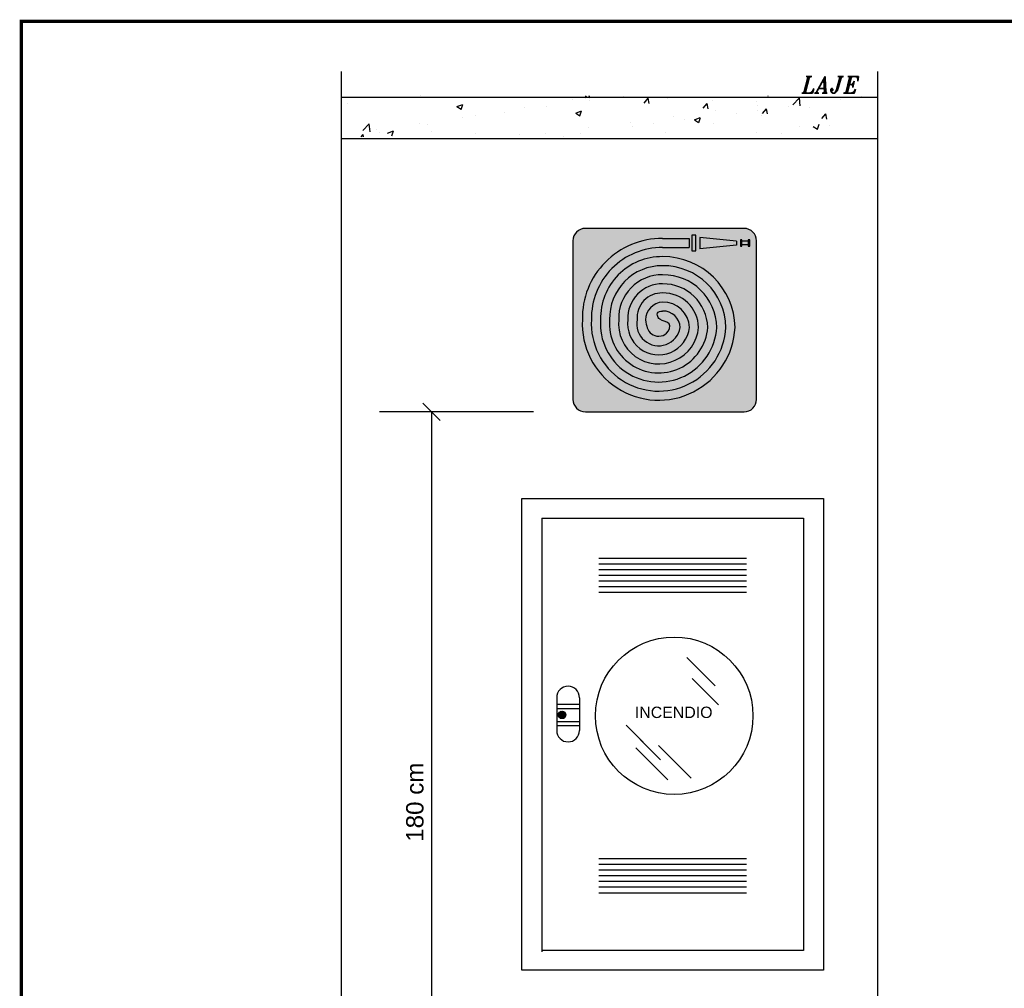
# Model space of a CAD drawing. Header units: millimetres. Extents: x 0 to 1189, y 0 to 841.
# Tile 5 of 58: x 620 to 772, y 148 to 297. Entities that reach past the tile are written whole.
import ezdxf
from ezdxf.enums import TextEntityAlignment as Align

# ---------------------------------------------------------------- set-up
doc = ezdxf.new("R2010")
doc.units = ezdxf.units.MM
doc.header["$LTSCALE"] = 8
doc.linetypes.add('HIDDEN', pattern=[0.375, 0.25, -0.125])
doc.linetypes.add('HIDDENX2', pattern=[0.75, 0.5, -0.25])
for name, color, linetype in [('A1-A4-AUX', 8, 'Continuous'), ('A4-CONTEUDO', 2, 'Continuous'), ('EXT', 4, 'Continuous'), ('EXT_ARQ', 9, 'Continuous'), ('EXT_TXT', 3, 'Continuous'), ('ID_CX', 10, 'Continuous'), ('ID_TXT', 3, 'Continuous'), ('INC_NOTAS', 3, 'Continuous')]:
    doc.layers.add(name, color=color, linetype=linetype)
doc.styles.add('ARIAL', font='arial.ttf')
doc.styles.add('ITALICT', font='italict', dxfattribs={"height": 3})
doc.styles.add('SIMPLEX', font='arial.ttf')
doc.styles.get("Standard").update_dxf_attribs({"font": 'arial.ttf'})

# ---------------------------------------------------------------- blocks, each defined once
blk = doc.blocks.new('MARGEM-DETALHES-A4')
at = {"layer": 'A1-A4-AUX', "linetype": 'HIDDEN', "const_width": 0.05}
blk.add_lwpolyline([(0, 27.70000000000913), (18.49999999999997, 27.70000000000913), (18.49999999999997, 0), (0, 0)], close=True, dxfattribs=at)
at = {"layer": 'A4-CONTEUDO', "style": 'ARIAL'}
for tag, p in [('CONTEÚDO', (2.970293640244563, 0.8579697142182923)), ('ESCALA', (2.970293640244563, 0.05332912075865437))]:
    blk.add_attdef(tag, text='', height=0.4229749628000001, dxfattribs=at).set_placement(p, align=Align.BOTTOM_LEFT)
blk.add_attdef('DETALHE', text='', height=0.4229749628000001, dxfattribs=at).set_placement((17.24301035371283, 0.05332912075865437), align=Align.BOTTOM_CENTER)
blk = doc.blocks.new('*X29')
at = {"color": 0}
for p, q in [((1.414479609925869, 5.577217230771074), (1.415144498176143, 5.577882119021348)), ((1.414497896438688, 5.577058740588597), (1.41530298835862, 5.577863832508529)), ((1.414515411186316, 5.577429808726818), (1.414931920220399, 5.577846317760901)), ((1.414543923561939, 5.576927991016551), (1.415433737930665, 5.577817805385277)), ((1.414610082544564, 5.576817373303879), (1.415544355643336, 5.577751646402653)), ((1.414693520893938, 5.576724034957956), (1.41563769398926, 5.577668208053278)), ((1.414793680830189, 5.576647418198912), (1.415714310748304, 5.577568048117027)), ((1.414911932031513, 5.576588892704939), (1.415772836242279, 5.577449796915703)), ((1.415052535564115, 5.576552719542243), (1.415809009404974, 5.577309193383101)), ((1.415227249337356, 5.576550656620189), (1.415811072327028, 5.57713447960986)), ((1.415499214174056, 5.57664584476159), (1.415715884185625, 5.576862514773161))]:
    blk.add_line(p, q, dxfattribs=at)
blk = doc.blocks.new('*X28')
at = {"color": 0}
for p, q in [((1.23314863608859, 5.411401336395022), (1.23314863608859, 5.411401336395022)), ((1.252975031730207, 5.4111740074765), (1.253189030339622, 5.411429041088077)), ((1.253576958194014, 5.411120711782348), (1.253520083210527, 5.411429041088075)), ((1.25769639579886, 5.411352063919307), (1.25769639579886, 5.411352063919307)), ((1.275131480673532, 5.411429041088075), (1.275159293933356, 5.411410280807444)), ((1.275163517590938, 5.411409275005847), (1.27517014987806, 5.411429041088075)), ((1.286466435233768, 5.41133125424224), (1.286466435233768, 5.41133125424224)), ((1.224312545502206, 5.410479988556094), (1.224312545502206, 5.410479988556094)), ((1.237517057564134, 5.410122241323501), (1.238217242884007, 5.410391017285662)), ((1.237517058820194, 5.410122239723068), (1.238014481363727, 5.409786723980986)), ((1.238018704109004, 5.409785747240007), (1.238221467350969, 5.410390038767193)), ((1.245627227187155, 5.409983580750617), (1.245627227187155, 5.409983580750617)), ((1.248406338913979, 5.410166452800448), (1.248406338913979, 5.410166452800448)), ((1.251459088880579, 5.410984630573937), (1.251459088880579, 5.410984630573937)), ((1.253540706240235, 5.410870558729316), (1.253540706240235, 5.410870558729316)), ((1.260147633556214, 5.410546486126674), (1.26062972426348, 5.411121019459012)), ((1.260749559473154, 5.410493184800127), (1.260633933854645, 5.411120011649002)), ((1.263034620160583, 5.411126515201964), (1.263034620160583, 5.411126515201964)), ((1.267320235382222, 5.409918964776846), (1.267802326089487, 5.410493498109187)), ((1.267922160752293, 5.409865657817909), (1.267806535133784, 5.410492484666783)), ((1.268372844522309, 5.410900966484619), (1.268372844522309, 5.410900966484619)), ((1.273711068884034, 5.410675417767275), (1.273711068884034, 5.410675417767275)), ((1.273849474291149, 5.410275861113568), (1.273849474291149, 5.410275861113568)), ((1.277647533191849, 5.410170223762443), (1.277647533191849, 5.410170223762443)), ((1.278157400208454, 5.410339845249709), (1.278936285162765, 5.411151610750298)), ((1.279051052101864, 5.410200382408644), (1.2789405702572, 5.411150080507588)), ((1.279043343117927, 5.411025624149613), (1.279043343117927, 5.411025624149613)), ((1.279049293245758, 5.410449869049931), (1.279049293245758, 5.410449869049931)), ((1.280205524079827, 5.410023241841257), (1.280205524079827, 5.410023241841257)), ((1.2839630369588, 5.411001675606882), (1.2839630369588, 5.411001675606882)), ((1.23979536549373, 5.408982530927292), (1.23979536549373, 5.408982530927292)), ((1.2432124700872, 5.409416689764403), (1.2432124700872, 5.409416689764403)), ((1.251888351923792, 5.409321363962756), (1.252588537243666, 5.409590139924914)), ((1.251888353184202, 5.409321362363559), (1.252385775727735, 5.408985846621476)), ((1.252389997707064, 5.408984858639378), (1.252592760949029, 5.409589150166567)), ((1.263664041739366, 5.408931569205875), (1.263664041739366, 5.408931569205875)), ((1.266259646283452, 5.408520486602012), (1.266959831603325, 5.40878926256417)), ((1.266761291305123, 5.408183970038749), (1.266964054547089, 5.408788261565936)), ((1.268798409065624, 5.409635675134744), (1.268798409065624, 5.409635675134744)), ((1.271356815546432, 5.409342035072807), (1.271356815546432, 5.409342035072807)), ((1.2738602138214, 5.409671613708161), (1.2738602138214, 5.409671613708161)), ((1.274373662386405, 5.409022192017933), (1.274373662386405, 5.409022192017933)), ((1.27449283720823, 5.409291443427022), (1.274974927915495, 5.409865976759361)), ((1.275094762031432, 5.409238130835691), (1.274979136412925, 5.409864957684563)), ((1.281665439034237, 5.408663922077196), (1.282147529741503, 5.409238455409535)), ((1.282267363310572, 5.408610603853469), (1.282151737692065, 5.409237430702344)), ((1.226121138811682, 5.407219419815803), (1.226900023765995, 5.408031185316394)), ((1.227014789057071, 5.407079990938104), (1.226904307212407, 5.408029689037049)), ((1.233027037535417, 5.40807239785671), (1.233027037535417, 5.40807239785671)), ((1.233963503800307, 5.407981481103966), (1.233963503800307, 5.407981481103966)), ((1.238161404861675, 5.408776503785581), (1.238161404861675, 5.408776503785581)), ((1.258470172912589, 5.408181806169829), (1.258470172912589, 5.408181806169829)), ((1.258750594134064, 5.40768239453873), (1.258750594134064, 5.40768239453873)), ((1.261253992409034, 5.408011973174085), (1.261253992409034, 5.408011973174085)), ((1.26504131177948, 5.408510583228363), (1.26504131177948, 5.408510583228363)), ((1.26625964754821, 5.408520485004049), (1.266757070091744, 5.408184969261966)), ((1.26854180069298, 5.408021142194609), (1.26854180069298, 5.408021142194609)), ((1.278921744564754, 5.407696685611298), (1.278921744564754, 5.407696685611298)), ((1.280630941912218, 5.407719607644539), (1.281128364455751, 5.407384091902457)), ((1.281132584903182, 5.40738308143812), (1.281335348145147, 5.407987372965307)), ((1.28260167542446, 5.407827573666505), (1.28260167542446, 5.407827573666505)), ((1.225904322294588, 5.406438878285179), (1.226154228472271, 5.406736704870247)), ((1.226213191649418, 5.406438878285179), (1.226158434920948, 5.406735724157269)), ((1.227833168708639, 5.407322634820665), (1.227833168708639, 5.407322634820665)), ((1.228131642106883, 5.406980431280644), (1.228131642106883, 5.406980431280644)), ((1.229114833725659, 5.406896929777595), (1.229815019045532, 5.407165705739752)), ((1.229616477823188, 5.406560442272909), (1.229819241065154, 5.407164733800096)), ((1.23439615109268, 5.407144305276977), (1.23439615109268, 5.407144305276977)), ((1.239734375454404, 5.406918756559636), (1.239734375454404, 5.406918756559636)), ((1.245072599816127, 5.406693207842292), (1.245072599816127, 5.406693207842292)), ((1.248284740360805, 5.406837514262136), (1.248284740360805, 5.406837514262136)), ((1.25041082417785, 5.406467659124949), (1.25041082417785, 5.406467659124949)), ((1.252435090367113, 5.406850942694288), (1.252435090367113, 5.406850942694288)), ((1.253419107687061, 5.407541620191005), (1.253419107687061, 5.407541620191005)), ((1.262709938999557, 5.407020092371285), (1.262709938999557, 5.407020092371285)), ((1.273727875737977, 5.406946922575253), (1.273727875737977, 5.406946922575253)), ((1.276769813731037, 5.40682652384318), (1.276769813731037, 5.40682652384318))]:
    blk.add_line(p, q, dxfattribs=at)

msp = doc.modelspace()

# ---------------------------------------------------------------- hatches: boundary and pattern name
at = {"ltscale": 0.1}
h = msp.add_hatch(color=12, dxfattribs=at)
h.paths.add_polyline_path([(705.1062975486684, 238.6463290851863, 0.4142135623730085), (707.0262975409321, 236.7263290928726), (731.4978494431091, 236.7263290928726, 0.4142135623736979), (733.4178494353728, 238.6463290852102), (733.4178494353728, 263.1178809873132, 0.4142135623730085), (731.4978494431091, 265.0378809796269), (707.0262975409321, 265.0378809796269, 0.4142135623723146), (705.1062975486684, 263.1178809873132)])
edge = h.paths.add_edge_path()
edge.add_spline(control_points=[(718.9336936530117, 252.2726409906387), (718.597839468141, 252.2323425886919), (718.1143168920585, 252.1743257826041), (718.1002335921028, 251.4635450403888), (718.6262956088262, 250.6773689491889), (720.430550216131, 250.691151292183), (719.6029354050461, 248.2109523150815), (716.7376803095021, 248.3375826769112), (716.4455199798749, 250.047001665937), (716.30043129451, 250.8959100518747)], knot_values=[0, 0, 0, 0, 0.0838677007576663, 0.1207426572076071, 0.18926810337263, 0.3529200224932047, 0.5004073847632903, 0.7366014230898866, 0.9696108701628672, 0.9696108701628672, 0.9696108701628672, 0.9696108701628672], degree=3, periodic=0)
edge.add_arc((719.1377517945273, 250.842157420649), 2.837829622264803, 94.12349249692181, 178.9146694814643, ccw=False)
edge.add_arc((719.0135455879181, 249.6101446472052), 4.063281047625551, 1.7789850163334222, 91.12605388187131, ccw=False)
edge.add_arc((718.3234105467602, 250.3041879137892), 4.785275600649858, 172.2591113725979, 353.1842456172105, ccw=False)
edge.add_arc((718.8379737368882, 251.2107526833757), 5.262758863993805, 88.95783755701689, 182.8537969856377, ccw=False)
edge.add_arc((719.0093990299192, 249.5871169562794), 6.885940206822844, 1.2412847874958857, 90.6299337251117, ccw=False)
edge.add_arc((718.3255761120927, 250.3084552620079), 7.589745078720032, 175.1607266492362, 355.6765309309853, ccw=False)
edge.add_arc((718.8420778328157, 251.1903565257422), 8.082803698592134, 89.35055799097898, 181.7130299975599, ccw=False)
edge.add_arc((719.0073313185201, 249.5765390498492), 9.696381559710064, 0.9439838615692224, 90.43512808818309, ccw=False)
edge.add_arc((718.3264340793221, 250.3104947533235), 10.39183910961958, 176.4788357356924, 356.8324648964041, ccw=False)
edge.add_arc((718.8439382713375, 251.1808126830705), 10.89219812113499, 89.52785813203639, 181.2208928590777, ccw=False)
edge.add_line((718.9336936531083, 262.0726409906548), (723.0137386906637, 262.0726409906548))
edge.add_line((723.0137386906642, 262.0726409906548), (723.0137386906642, 263.4726409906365))
edge.add_line((723.0137386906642, 263.4726409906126), (718.9336936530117, 263.4726409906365))
edge.add_arc((718.8445330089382, 251.1777203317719), 12.29524394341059, 89.58450817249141, 181.0671427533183)
edge.add_arc((718.3266911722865, 250.3111601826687), 11.79251764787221, 176.9007434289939, 357.2057759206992)
edge.add_arc((719.0066459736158, 249.5731394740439), 11.09974125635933, 0.8421756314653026, 90.3765754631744)
edge.add_arc((718.8431552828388, 251.1848529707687), 9.488219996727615, 89.45326466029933, 181.4259880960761)
edge.add_arc((718.3260828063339, 250.3096285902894), 8.990952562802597, 175.9238046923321, 356.343832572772)
edge.add_arc((719.008215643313, 249.5810013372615), 8.291974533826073, 1.073045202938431, 90.51493804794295)
edge.add_arc((718.8405012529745, 251.1982956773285), 6.674995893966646, 89.2000437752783, 182.1426583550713)
edge.add_arc((718.3247873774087, 250.3067777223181), 6.188003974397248, 174.0453155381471, 354.7102066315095)
edge.add_arc((719.0110601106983, 249.5960135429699), 5.477173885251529, 1.467524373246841, 90.8093442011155)
edge.add_arc((718.8332604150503, 251.2331507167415), 3.840803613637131, 88.50160090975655, 184.2467361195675)
edge.add_arc((718.3204999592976, 250.2996970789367), 3.380390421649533, 168.9304627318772, 350.4057101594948)
edge.add_arc((719.017575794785, 249.6360375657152), 2.637937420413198, 2.177907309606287, 91.82222025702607)
h.paths.add_polyline_path([(723.4577240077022, 261.5514525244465), (724.0682331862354, 261.5514525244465), (724.0682331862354, 263.9919504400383), (723.4577240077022, 263.9919504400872)], flags=17)
h.paths.add_polyline_path([(724.6884645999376, 261.8961565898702), (730.3590278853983, 262.4604555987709), (730.3590278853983, 263.0829473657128), (724.6884645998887, 263.6472463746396)], flags=17)
h.paths.add_polyline_path([(730.9261437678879, 262.2879976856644), (730.9261437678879, 263.2494015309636), (731.1666462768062, 263.2494015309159), (731.1666462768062, 263.0428590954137), (732.1366331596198, 263.0428590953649), (732.1366331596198, 263.2494015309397), (732.3771356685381, 263.2494015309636), (732.3771356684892, 262.2879976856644), (732.1366331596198, 262.2879976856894), (732.1366331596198, 262.5005438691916), (731.1666462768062, 262.5005438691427), (731.1666462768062, 262.2879976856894)], flags=16)
at = {"layer": 'EXT'}
h = msp.add_hatch(color=50, dxfattribs=at)
edge = h.paths.add_edge_path()
edge.add_line((723.0131617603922, 262.072869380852), (723.0131617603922, 263.4728693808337))
edge.add_line((723.0131617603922, 263.4728693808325), (718.9331167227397, 263.4728693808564))
edge.add_arc((718.843956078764, 251.1779487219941), 12.29524394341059, 89.58450817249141, 181.0671427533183)
edge.add_arc((718.3261142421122, 250.3113885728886), 11.79251764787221, 176.9007434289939, 357.2057759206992)
edge.add_arc((719.0060690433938, 249.5733678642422), 11.09974125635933, 0.8421756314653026, 90.3765754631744)
edge.add_arc((718.8425783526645, 251.1850813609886), 9.488219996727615, 89.45326466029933, 181.4259880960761)
edge.add_arc((718.3255058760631, 250.3098569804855), 8.990952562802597, 175.9238046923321, 356.343832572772)
edge.add_arc((719.0076387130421, 249.5812297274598), 8.291974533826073, 1.073045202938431, 90.51493804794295)
edge.add_arc((718.8399243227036, 251.1985240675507), 6.674995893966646, 89.2000437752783, 182.1426583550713)
edge.add_arc((718.3242104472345, 250.3070061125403), 6.188003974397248, 174.0453155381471, 354.7102066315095)
edge.add_arc((719.0104831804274, 249.5962419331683), 5.477173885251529, 1.467524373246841, 90.8093442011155)
edge.add_arc((718.8326834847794, 251.2333791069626), 3.840803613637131, 88.50160090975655, 184.2467361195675)
edge.add_arc((718.3199230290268, 250.2999254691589), 3.380390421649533, 168.9304627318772, 350.4057101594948)
edge.add_arc((719.0169988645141, 249.6362659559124), 2.637937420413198, 2.177907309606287, 91.82222025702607)
edge.add_spline(control_points=[(718.9331167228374, 252.2728693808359), (718.5972625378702, 252.232570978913), (718.1137399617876, 252.1745541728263), (718.0996566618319, 251.463773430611), (718.6257186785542, 250.6775973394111), (720.4299732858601, 250.6913796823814), (719.6023584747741, 248.2111807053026), (716.737103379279, 248.3378110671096), (716.444943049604, 250.0472300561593), (716.2998543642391, 250.8961384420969)], knot_values=[0, 0, 0, 0, 0.0838677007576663, 0.1207426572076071, 0.18926810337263, 0.3529200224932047, 0.5004073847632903, 0.7366014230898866, 0.9696108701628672, 0.9696108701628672, 0.9696108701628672, 0.9696108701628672], degree=3, periodic=0)
edge.add_arc((719.1371748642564, 250.8423858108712), 2.837829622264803, 94.12349249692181, 178.9146694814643, ccw=False)
edge.add_arc((719.0129686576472, 249.6103730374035), 4.063281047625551, 1.7789850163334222, 91.12605388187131, ccw=False)
edge.add_arc((718.3228336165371, 250.3044163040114), 4.785275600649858, 172.2591113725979, 353.1842456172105, ccw=False)
edge.add_arc((718.8373968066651, 251.210981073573), 5.262758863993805, 88.95783755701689, 182.8537969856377, ccw=False)
edge.add_arc((719.0088220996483, 249.5873453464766), 6.885940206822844, 1.2412847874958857, 90.6299337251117, ccw=False)
edge.add_arc((718.3249991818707, 250.308683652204), 7.589745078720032, 175.1607266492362, 355.6765309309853, ccw=False)
edge.add_arc((718.8415009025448, 251.1905849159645), 8.082803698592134, 89.35055799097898, 181.7130299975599, ccw=False)
edge.add_arc((719.0067543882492, 249.5767674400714), 9.696381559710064, 0.9439838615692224, 90.43512808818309, ccw=False)
edge.add_arc((718.3258571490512, 250.3107231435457), 10.39183910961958, 176.4788357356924, 356.8324648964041, ccw=False)
edge.add_arc((718.8433613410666, 251.1810410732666), 10.89219812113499, 89.52785813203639, 181.2208928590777, ccw=False)
edge.add_line((718.9331167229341, 262.072869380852), (723.0131617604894, 262.072869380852))
h.paths.add_polyline_path([(730.3584509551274, 262.4606839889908), (730.3584509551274, 263.083175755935), (724.6878876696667, 263.6474747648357), (724.6878876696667, 261.8963849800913)], flags=17)
h.paths.add_polyline_path([(724.0676562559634, 263.9921788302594), (723.457147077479, 263.9921788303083), (723.457147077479, 261.5516809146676), (724.0676562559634, 261.5516809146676)], flags=17)
h.paths.add_polyline_path([(732.1360562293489, 262.5007722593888), (732.1360562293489, 263.0430874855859), (731.166069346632, 263.043087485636), (731.166069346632, 262.500772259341)], flags=17)
h.paths.add_polyline_path([(731.166069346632, 263.2496299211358), (730.9255668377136, 263.2496299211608), (730.9255668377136, 262.2882260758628), (731.166069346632, 262.2882260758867)], flags=17)
h.paths.add_polyline_path([(732.1360562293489, 262.2882260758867), (732.3765587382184, 262.2882260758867), (732.3765587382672, 263.2496299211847), (732.1360562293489, 263.2496299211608)])

# ---------------------------------------------------------------- linework, layer by layer
at = {"color": 12, "ltscale": 0.1}
for p, q in [((731.4972725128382, 265.0381093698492), (707.0257206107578, 265.0381093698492)), ((705.1057206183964, 263.1181093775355), (705.1057206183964, 238.6465574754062)), ((733.4172725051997, 238.6465574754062), (733.4172725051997, 263.1181093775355)), ((707.0257206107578, 236.7265574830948), (731.4972725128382, 236.7265574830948))]:
    msp.add_line(p, q, dxfattribs=at)
msp.add_line((752.1478826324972, 208.916070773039), (752.1478826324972, 240.7283586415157))
at = {"color": 9, "linetype": 'ByBlock'}
for p, q in [((684.595551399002, 235.3918908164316), (681.9262180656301, 238.0612241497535)), ((699.0177126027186, 236.7265574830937), (675.2528767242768, 236.7265574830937)), ((683.2608847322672, 236.7265574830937), (683.2608847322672, 113.8163045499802))]:
    msp.add_line(p, q, dxfattribs=at)
at = {"color": 12, "ltscale": 0.1}
for centre, start, end in [((707.0257206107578, 263.1181093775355), 90, 180), ((731.4972725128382, 263.1181093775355), 0, 90), ((707.0257206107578, 238.6465574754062), 180, 270), ((731.4972725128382, 238.6465574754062), 270, 0)]:
    msp.add_arc(centre, 1.919999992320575, start, end, dxfattribs=at)
at = {"layer": 'EXT', "color": 50}
for p, q in [((718.9331167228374, 263.4728693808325), (723.0131617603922, 263.4728693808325)), ((723.0131617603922, 263.4728693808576), (723.0131617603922, 262.0709903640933)), ((730.3584509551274, 263.083175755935), (724.6878876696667, 263.6474747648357)), ((724.6878876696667, 263.6474747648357), (724.6878876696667, 261.8963849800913)), ((730.3584509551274, 263.083175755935), (730.3584509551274, 262.4606839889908)), ((732.1360562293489, 263.0430874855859), (731.166069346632, 263.043087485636)), ((718.9331167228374, 262.072869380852), (723.0131617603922, 262.072869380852)), ((730.3584509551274, 262.4606839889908), (724.6878876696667, 261.8963849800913)), ((732.1360562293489, 262.5007722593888), (731.166069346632, 262.500772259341))]:
    msp.add_line(p, q, dxfattribs=at)
for points in [[(723.457147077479, 261.5516809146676), (724.0676562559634, 261.5516809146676), (724.0676562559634, 263.9921788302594), (723.457147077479, 263.9921788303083)], [(730.9255668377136, 262.2882260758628), (731.166069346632, 262.2882260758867), (731.166069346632, 263.2496299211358), (730.9255668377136, 263.2496299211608)], [(732.1360562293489, 262.2882260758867), (732.3765587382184, 262.2882260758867), (732.3765587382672, 263.2496299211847), (732.1360562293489, 263.2496299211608)]]:
    msp.add_lwpolyline(points, close=True, dxfattribs=at)
for centre, radius, start, end in [((718.843956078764, 251.1779487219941), 12.29524394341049, 89.58450817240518, 181.0671427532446), ((718.8433613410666, 251.1810410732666), 10.89219812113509, 89.52785813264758, 181.2208928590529), ((718.8425783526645, 251.1850813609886), 9.488219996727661, 89.45326465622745, 181.4259880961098), ((719.0060690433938, 249.5733678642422), 11.0997412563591, 0.8421756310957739, 90.3765754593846), ((718.8415009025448, 251.1905849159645), 8.082803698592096, 89.35055799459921, 181.7130299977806), ((718.8415009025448, 251.1905849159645), 8.082803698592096, 89.35055799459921, 181.7130299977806), ((719.0067543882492, 249.5767674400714), 9.6963815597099, 0.9439838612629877, 90.43512809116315), ((718.8399243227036, 251.1985240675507), 6.674995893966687, 89.20004374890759, 182.1426583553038), ((718.8399243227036, 251.1985240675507), 6.674995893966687, 89.20004374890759, 182.1426583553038), ((718.8399243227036, 251.1985240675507), 6.674995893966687, 89.20004374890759, 182.1426583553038), ((719.0076387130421, 249.5812297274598), 8.291974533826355, 1.073045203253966, 90.51493802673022), ((718.8373968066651, 251.210981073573), 5.262758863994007, 88.95783755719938, 182.8537969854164), ((719.0088220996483, 249.5873453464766), 6.885940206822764, 1.24128478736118, 90.62993372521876), ((718.8326834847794, 251.2333791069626), 3.840803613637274, 88.50160090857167, 184.2467361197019), ((719.1371748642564, 250.8423858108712), 2.837829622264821, 94.12349249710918, 178.9146694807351), ((719.0104831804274, 249.5962419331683), 5.477173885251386, 1.467524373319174, 90.80934420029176), ((719.0129686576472, 249.6103730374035), 4.063281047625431, 1.778985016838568, 91.12605388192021), ((719.0169988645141, 249.6362659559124), 2.637937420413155, 2.177907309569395, 91.82222025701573), ((718.3261142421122, 250.3113885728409), 11.79251764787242, 176.9007434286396, 357.205775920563), ((718.3258571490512, 250.3107231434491), 10.39183910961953, 176.47883573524, 356.8324648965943), ((718.3255058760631, 250.3098569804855), 8.990952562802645, 175.9238046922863, 356.3438325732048), ((718.3249991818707, 250.308683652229), 7.589745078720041, 175.1607266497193, 355.6765309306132), ((718.3242104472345, 250.3070061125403), 6.188003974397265, 174.045315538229, 354.710206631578), ((718.3242104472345, 250.3070061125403), 6.188003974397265, 174.045315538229, 354.710206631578), ((718.3242104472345, 250.3070061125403), 6.188003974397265, 174.045315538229, 354.710206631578), ((718.3228336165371, 250.3044163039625), 4.785275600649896, 172.259111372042, 353.1842456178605), ((718.3199230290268, 250.2999254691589), 3.380390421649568, 168.930462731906, 350.4057101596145)]:
    msp.add_arc(centre, radius, start, end, dxfattribs=at)
msp.add_open_spline([(716.2998543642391, 250.8961384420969), (716.4449430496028, 250.0472300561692), (716.7371033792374, 248.337811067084), (719.6023584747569, 248.2111807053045), (720.4299732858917, 250.6913796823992), (718.6257186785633, 250.6775973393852), (718.0996566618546, 251.463773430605), (718.1137399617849, 252.1745541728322), (718.5972625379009, 252.2325709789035), (718.9331167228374, 252.2728693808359)], degree=3, knots=[0, 0, 0, 0, 0.1165047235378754, 0.2346017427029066, 0.3083454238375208, 0.3901713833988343, 0.424434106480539, 0.4428715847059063, 0.4848054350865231, 0.4848054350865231, 0.4848054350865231, 0.4848054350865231], dxfattribs=at)
at = {"layer": 'EXT_ARQ'}
for p, q in [((669.3901976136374, 105.2599202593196), (669.3901976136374, 289.2292753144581)), ((752.1478826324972, 105.2599202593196), (752.1478826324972, 289.2292753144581)), ((669.3901976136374, 285.2655616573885), (752.1478826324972, 285.2655616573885)), ((669.3901976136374, 278.9031040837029), (752.1478826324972, 278.9031040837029)), ((752.1478826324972, 113.8163045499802), (752.1478826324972, 208.916070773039))]:
    msp.add_line(p, q, dxfattribs=at)
at = {"layer": 'ID_CX'}
for p, q in [((697.2333230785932, 150.5264143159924), (697.2333230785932, 223.358914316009)), ((697.2333230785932, 150.5264143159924), (697.2333230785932, 223.358914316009)), ((697.2333230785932, 223.358914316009), (743.7408230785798, 223.358914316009)), ((697.2333230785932, 223.358914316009), (743.7408230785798, 223.358914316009)), ((743.7408230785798, 223.358914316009), (743.7408230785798, 150.5264143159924)), ((743.7408230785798, 223.358914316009), (743.7408230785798, 150.5264143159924)), ((700.3045730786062, 220.2876643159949), (700.3045730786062, 153.3512804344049)), ((700.3045730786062, 220.2876643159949), (740.6695730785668, 220.2876643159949)), ((700.3045730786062, 220.2876643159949), (709.079573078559, 220.2876643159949)), ((740.6695730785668, 220.2876643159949), (740.6695730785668, 153.5976643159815)), ((709.079573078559, 214.1451643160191), (731.8945730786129, 214.1451643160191)), ((709.079573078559, 214.1451643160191), (731.814359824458, 214.1451643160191)), ((709.079573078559, 213.2676643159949), (731.8945730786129, 213.2676643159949)), ((709.079573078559, 212.3901643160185), (731.8945730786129, 212.3901643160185)), ((709.079573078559, 211.5126643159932), (731.8945730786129, 211.5126643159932)), ((709.079573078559, 210.635164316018), (731.8945730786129, 210.635164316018)), ((709.079573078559, 209.7576643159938), (731.8945730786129, 209.7576643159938)), ((709.079573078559, 208.8801643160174), (731.8565745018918, 208.8801643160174)), ((722.6947833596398, 198.781681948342), (727.0323075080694, 194.4441577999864)), ((723.5003944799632, 195.5405162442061), (727.5398908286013, 191.5010198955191)), ((702.5953846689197, 192.6008556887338), (702.5953846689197, 187.5314629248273)), ((702.5953846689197, 191.5786218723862), (706.0543605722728, 191.5786218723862)), ((706.1053846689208, 192.6008556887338), (706.1053846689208, 187.5314629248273)), ((702.5953846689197, 190.9495549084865), (706.0543605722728, 190.9495549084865)), ((702.5953846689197, 188.9194469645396), (706.0543605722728, 188.9194469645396)), ((702.5953846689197, 188.2903800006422), (706.0543605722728, 188.2903800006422)), ((713.2959869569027, 188.3379257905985), (718.6264674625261, 183.007445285)), ((718.6264674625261, 183.007445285), (715.4678692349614, 186.1660435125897)), ((714.8176968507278, 184.8566737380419), (719.7412115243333, 179.9331590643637)), ((718.308678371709, 185.2168032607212), (723.3227454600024, 180.2027361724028)), ((709.079573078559, 167.7685601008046), (731.814359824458, 167.7685601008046)), ((709.079573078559, 167.7685601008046), (731.8945730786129, 167.7685601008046)), ((709.079573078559, 166.8910601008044), (731.8945730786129, 166.8910601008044)), ((709.079573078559, 166.0135601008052), (731.8945730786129, 166.0135601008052)), ((709.079573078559, 165.1360601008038), (731.8945730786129, 165.1360601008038)), ((709.079573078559, 164.2585601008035), (731.8945730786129, 164.2585601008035)), ((709.079573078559, 163.3810601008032), (731.8945730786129, 163.3810601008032)), ((709.079573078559, 162.5035601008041), (731.8565745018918, 162.5035601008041)), ((740.6695730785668, 153.5976643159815), (700.3045730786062, 153.5976643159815)), ((743.7408230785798, 150.5264143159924), (697.2333230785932, 150.5264143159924)), ((743.7408230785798, 150.5264143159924), (697.2333230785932, 150.5264143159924))]:
    msp.add_line(p, q, dxfattribs=at)
for centre, radius in [((720.723960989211, 189.8153280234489), 12.14662729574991), ((703.4161586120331, 189.9516635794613), 0.5862671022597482)]:
    msp.add_circle(centre, radius, dxfattribs=at)
for centre, start, end in [((704.3503846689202, 192.6008556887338), 0, 180), ((704.3503846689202, 187.5314629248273), 180, 0)]:
    msp.add_arc(centre, 1.755000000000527, start, end, dxfattribs=at)

# ---------------------------------------------------------------- block references
at = {"layer": 'EXT_ARQ', "xscale": 1275.000000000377, "yscale": 1275.000000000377, "zscale": 1275.000000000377}
msp.add_blockref('*X28', (-890.6204732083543, -6614.064779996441), dxfattribs=at)
at = {"layer": 'ID_CX', "xscale": 877.5000000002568, "yscale": 877.5000000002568, "zscale": 877.5000000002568}
msp.add_blockref('*X29', (-538.3759594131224, -4704.053635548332), dxfattribs=at)
at = {"layer": 'INC_NOTAS', "color": 9, "linetype": 'HIDDENX2', "xscale": 9.999999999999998, "yscale": 9.999999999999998, "zscale": 9.999999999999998}
msp.add_blockref('MARGEM-DETALHES-A4', (619.9999999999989, 20.00000000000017), dxfattribs=at)

# ---------------------------------------------------------------- texts
at = {"color": 3, "linetype": 'ByBlock', "insert": (680.7252691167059, 176.4682806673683), "char_height": 2.669069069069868, "attachment_point": 5, "rotation": 90}
msp.add_mtext('\\A1;180 cm', dxfattribs=at)
at = {"layer": 'EXT_TXT', "style": 'ITALICT'}
msp.add_text('LAJE', height=2.550000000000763, dxfattribs=at).set_placement((740.4000648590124, 285.9158394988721))
at = {"layer": 'ID_TXT', "style": 'SIMPLEX'}
msp.add_text('INCENDIO', height=1.755000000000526, dxfattribs=at).set_placement((714.6506473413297, 189.4613081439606))

doc.saveas('drawing.dxf')
